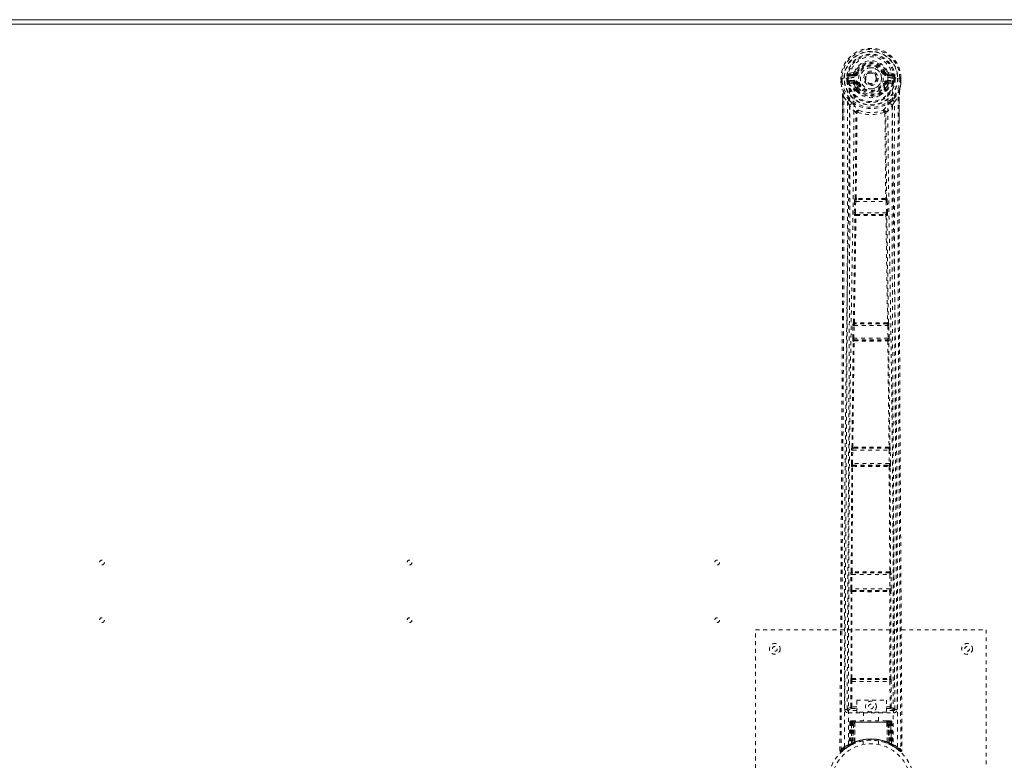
# Model space of a CAD drawing. Header units: inches. Extents: x 16.8 to 112.3, y 43.7 to 73.5.
# Tile 4 of 7: x 42.5 to 68.1, y 54.2 to 73.5. Entities that reach past the tile are written whole.
import ezdxf

# ---------------------------------------------------------------- set-up
doc = ezdxf.new("R2010")
doc.units = ezdxf.units.IN
doc.header["$MEASUREMENT"] = 0
doc.linetypes.add('SLD-Dashed', pattern=[0.075, 0.05, -0.025])
doc.linetypes.add('SLD-Solid', pattern=[0])

msp = doc.modelspace()

# ---------------------------------------------------------------- linework, layer by layer
at = {"color": 7, "linetype": 'SLD-Solid', "lineweight": 15}
for p, q in [((16.845, 73.465), (112.345, 73.465)), ((112.227, 73.347), (16.963, 73.347)), ((16.963, 73.347), (112.227, 73.347))]:
    msp.add_line(p, q, dxfattribs=at)
at = {"color": 7, "linetype": 'SLD-Dashed', "lineweight": 0}
for p, q in [((64.138, 72.089), (64.019, 72.066)), ((64.049, 72.03), (64.166, 72.05)), ((64.049, 72.03), (64.049, 72)), ((64.166, 72.03), (64.049, 72.03)), ((64.166, 72), (64.049, 72)), ((64.166, 72.05), (64.166, 72.03)), ((64.166, 72), (64.166, 72.03)), ((64.226, 72.094), (64.248, 72.084)), ((64.941, 72.084), (64.964, 72.094)), ((65.018, 72.117), (64.964, 72.094)), ((64.964, 72.094), (64.967, 72.087)), ((65.023, 72.05), (65.14, 72.03)), ((65.023, 72.05), (65.023, 72.03)), ((65.14, 72.03), (65.023, 72.03)), ((65.023, 72), (65.023, 72.03)), ((65.14, 72), (65.023, 72)), ((65.17, 72.066), (65.051, 72.089)), ((65.14, 72), (65.14, 72.03)), ((63.815, 71.943), (63.816, 71.865)), ((63.819, 71.943), (63.815, 71.943)), ((63.816, 71.944), (63.817, 71.864)), ((63.845, 71.943), (63.816, 71.943)), ((63.816, 71.865), (63.816, 71.865)), ((63.817, 71.818), (63.817, 71.814)), ((63.872, 71.943), (63.819, 71.943)), ((63.845, 71.943), (63.845, 71.866)), ((63.895, 71.943), (63.872, 71.943)), ((64.041, 71.943), (63.895, 71.943)), ((63.967, 71.871), (63.966, 71.943)), ((63.996, 71.871), (63.967, 71.869)), ((63.967, 71.869), (63.967, 71.871)), ((64.001, 71.943), (63.996, 71.943)), ((63.996, 71.943), (63.996, 71.872)), ((63.997, 71.871), (64.002, 71.851)), ((64.002, 71.867), (64.001, 71.943)), ((64.002, 71.851), (64.002, 71.867)), ((64.008, 71.829), (64.011, 71.825)), ((64.011, 71.825), (64.021, 71.815)), ((64.137, 71.794), (64.021, 71.815)), ((64.037, 71.878), (64.037, 71.848)), ((64.037, 71.878), (64.166, 71.878)), ((64.166, 71.823), (64.037, 71.848)), ((64.037, 71.848), (64.166, 71.848)), ((64.041, 71.943), (64.041, 71.943)), ((64.166, 71.878), (64.166, 71.848)), ((64.166, 71.823), (64.166, 71.848)), ((64.221, 71.782), (64.209, 71.801)), ((64.248, 71.793), (64.221, 71.782)), ((64.221, 71.782), (64.262, 71.695)), ((64.928, 71.695), (64.968, 71.782)), ((64.968, 71.782), (64.941, 71.793)), ((64.981, 71.678), (65.025, 71.771)), ((65.023, 71.878), (65.023, 71.848)), ((65.023, 71.878), (65.153, 71.878)), ((65.153, 71.848), (65.023, 71.823)), ((65.023, 71.823), (65.023, 71.848)), ((65.023, 71.848), (65.153, 71.848)), ((65.053, 71.794), (65.169, 71.815)), ((65.149, 71.943), (65.149, 71.943)), ((65.149, 71.943), (65.317, 71.943)), ((65.153, 71.848), (65.153, 71.878)), ((65.179, 71.825), (65.169, 71.815)), ((65.169, 71.815), (65.169, 71.815)), ((65.169, 71.815), (65.169, 71.815)), ((65.179, 71.825), (65.181, 71.829)), ((65.179, 71.825), (65.179, 71.825)), ((65.193, 71.871), (65.187, 71.851)), ((65.187, 71.851), (65.188, 71.867)), ((65.188, 71.943), (65.194, 71.943)), ((65.188, 71.867), (65.188, 71.943)), ((65.188, 71.943), (65.188, 71.943)), ((65.193, 71.872), (65.194, 71.943)), ((65.223, 71.869), (65.193, 71.871)), ((65.223, 71.943), (65.223, 71.87)), ((65.223, 71.87), (65.223, 71.869)), ((65.317, 71.943), (65.37, 71.943)), ((65.344, 71.866), (65.345, 71.943)), ((65.345, 71.943), (65.373, 71.943)), ((65.374, 71.943), (65.37, 71.943)), ((65.373, 71.866), (65.37, 71.815)), ((65.372, 71.864), (65.373, 71.944)), ((65.373, 71.818), (65.373, 71.814)), ((65.374, 71.943), (65.374, 71.865)), ((65.374, 71.865), (65.374, 71.865)), ((63.847, 71.641), (63.844, 71.659)), ((64.208, 71.64), (64.208, 71.678)), ((64.225, 71.597), (64.213, 71.616)), ((64.232, 71.681), (64.232, 71.643)), ((64.958, 71.643), (64.958, 71.681)), ((64.977, 71.616), (64.965, 71.597)), ((64.981, 71.64), (64.981, 71.678)), ((63.859, 70.838), (63.859, 71.445)), ((63.888, 71.445), (63.985, 71.33)), ((65.205, 71.33), (65.301, 71.445)), ((65.331, 71.445), (65.331, 70.871)), ((64.187, 68.814), (64.207, 71.034)), ((64.203, 71.051), (64.203, 71.051)), ((64.211, 68.816), (64.231, 71.037)), ((64.23, 71.037), (64.23, 71.037)), ((64.959, 71.037), (64.979, 68.816)), ((64.959, 71.037), (64.959, 71.037)), ((65.002, 68.814), (64.982, 71.034)), ((64.986, 71.051), (64.986, 71.051)), ((64.162, 68.443), (64.17, 68.738)), ((64.17, 68.738), (64.171, 68.766)), ((64.183, 68.813), (64.187, 68.814)), ((64.192, 68.442), (64.199, 68.737)), ((64.199, 68.737), (64.99, 68.737)), ((64.213, 68.782), (64.217, 68.783)), ((64.977, 68.782), (64.213, 68.782)), ((64.973, 68.811), (64.973, 68.811)), ((64.973, 68.783), (64.977, 68.782)), ((64.99, 68.737), (64.998, 68.442)), ((65.006, 68.813), (65.002, 68.814)), ((65.02, 68.738), (65.018, 68.766)), ((65.028, 68.443), (65.02, 68.738)), ((64.998, 68.442), (64.192, 68.442)), ((64.211, 68.394), (64.2, 68.397)), ((64.2, 68.397), (64.989, 68.397)), ((64.989, 68.397), (64.979, 68.394)), ((64.181, 68.365), (64.17, 68.368)), ((64.98, 68.371), (64.98, 68.371)), ((65.008, 68.365), (65.019, 68.368)), ((64.138, 65.579), (64.14, 65.58)), ((65.052, 65.579), (65.049, 65.58)), ((64.121, 65.177), (64.128, 65.504)), ((64.151, 65.176), (64.158, 65.503)), ((64.158, 65.503), (65.032, 65.503)), ((64.168, 65.548), (64.17, 65.549)), ((65.022, 65.548), (64.168, 65.548)), ((65.019, 65.549), (65.022, 65.548)), ((65.032, 65.503), (65.039, 65.176)), ((65.069, 65.177), (65.061, 65.504)), ((64.101, 62.342), (64.133, 65.099)), ((64.123, 62.344), (64.156, 65.1)), ((64.133, 65.099), (64.127, 65.102)), ((65.039, 65.176), (64.151, 65.176)), ((64.163, 65.128), (64.157, 65.131)), ((64.157, 65.131), (65.033, 65.131)), ((65.033, 65.131), (65.026, 65.128)), ((65.034, 65.1), (65.066, 62.344)), ((65.056, 65.099), (65.063, 65.102)), ((65.088, 62.342), (65.056, 65.099)), ((64.086, 61.914), (64.092, 62.266)), ((64.1, 62.341), (64.101, 62.342)), ((64.116, 61.913), (64.121, 62.266)), ((64.121, 62.266), (65.068, 62.266)), ((64.13, 62.311), (64.131, 62.312)), ((65.06, 62.311), (64.13, 62.311)), ((64.136, 62.312), (64.136, 62.312)), ((65.054, 62.312), (65.054, 62.312)), ((65.058, 62.312), (65.06, 62.311)), ((65.068, 62.266), (65.073, 61.913)), ((65.09, 62.341), (65.088, 62.342)), ((65.103, 61.914), (65.098, 62.266)), ((64.082, 59.101), (64.097, 61.837)), ((64.097, 61.837), (64.092, 61.839)), ((64.104, 59.102), (64.119, 61.838)), ((65.073, 61.913), (64.116, 61.913)), ((64.127, 61.866), (64.122, 61.868)), ((64.122, 61.868), (65.067, 61.868)), ((64.131, 61.866), (64.131, 61.866)), ((65.059, 61.866), (65.059, 61.866)), ((65.067, 61.868), (65.063, 61.866)), ((65.07, 61.838), (65.086, 59.102)), ((65.092, 61.837), (65.097, 61.839)), ((65.107, 59.101), (65.092, 61.837)), ((64.07, 58.655), (64.073, 59.025)), ((64.081, 59.1), (64.082, 59.101)), ((64.1, 58.654), (64.102, 59.025)), ((64.102, 59.025), (65.087, 59.025)), ((64.11, 59.07), (64.112, 59.071)), ((65.079, 59.07), (64.11, 59.07)), ((64.116, 59.071), (64.116, 59.071)), ((65.073, 59.071), (65.073, 59.071)), ((65.078, 59.071), (65.079, 59.07)), ((65.087, 59.025), (65.09, 58.654)), ((65.109, 59.1), (65.107, 59.101)), ((65.12, 58.655), (65.117, 59.025)), ((65.09, 58.654), (64.1, 58.654)), ((64.081, 58.578), (64.077, 58.58)), ((64.079, 56.321), (64.081, 58.578)), ((64.1, 56.322), (64.102, 58.579)), ((64.11, 58.608), (64.107, 58.609)), ((64.107, 58.609), (65.083, 58.609)), ((64.115, 58.607), (64.114, 58.607)), ((65.075, 58.607), (65.075, 58.607)), ((65.083, 58.609), (65.079, 58.608)), ((65.087, 58.579), (65.089, 56.322)), ((65.109, 58.578), (65.113, 58.58)), ((65.111, 56.321), (65.109, 58.578)), ((61.595, 57.59), (67.595, 57.59)), ((61.595, 49.59), (61.595, 57.59)), ((67.595, 57.59), (67.595, 49.59)), ((64.068, 55.586), (64.07, 56.246)), ((64.078, 56.321), (64.079, 56.321)), ((64.098, 55.586), (64.1, 56.246)), ((64.1, 56.246), (65.09, 56.246)), ((64.108, 56.291), (64.108, 56.291)), ((64.108, 56.291), (65.082, 56.291)), ((65.081, 56.291), (65.082, 56.291)), ((65.09, 56.246), (65.091, 55.586)), ((65.111, 56.321), (65.111, 56.321)), ((65.121, 55.586), (65.12, 56.246)), ((64.227, 55.586), (64.098, 55.586)), ((64.227, 55.761), (64.996, 55.761)), ((64.227, 55.447), (64.227, 55.761)), ((64.996, 55.761), (64.996, 55.447)), ((64.996, 55.586), (65.091, 55.586)), ((63.914, 55.514), (63.974, 55.514)), ((63.974, 55.518), (63.975, 55.516)), ((63.974, 55.514), (63.976, 55.503)), ((63.975, 55.513), (63.976, 55.503)), ((64.004, 55.484), (64.004, 55.424)), ((64.227, 55.484), (64.004, 55.484)), ((64.004, 55.424), (65.185, 55.424)), ((64.096, 55.541), (64.227, 55.541)), ((64.996, 55.447), (64.227, 55.447)), ((64.4, 55.447), (64.4, 55.215)), ((64.79, 55.215), (64.79, 55.447)), ((64.996, 55.541), (65.093, 55.541)), ((65.185, 55.484), (64.996, 55.484)), ((65.185, 55.424), (65.185, 55.484)), ((65.213, 55.503), (65.215, 55.514)), ((65.213, 55.503), (65.214, 55.513)), ((65.215, 55.516), (65.215, 55.518)), ((65.215, 55.514), (65.275, 55.514)), ((64.048, 55.186), (64.027, 54.58)), ((64.061, 55.186), (64.04, 54.588)), ((64.061, 55.186), (64.048, 55.186)), ((64.048, 55.186), (64.087, 55.186)), ((64.08, 55.186), (64.059, 54.599)), ((64.08, 55.189), (64.06, 54.595)), ((64.147, 55.186), (64.08, 55.186)), ((64.086, 54.628), (64.087, 55.186)), ((64.087, 55.186), (65.102, 55.186)), ((64.101, 55.215), (64.091, 55.215)), ((64.1, 55.186), (64.1, 54.635)), ((65.089, 55.186), (64.101, 55.186)), ((64.164, 55.215), (64.11, 55.215)), ((64.119, 55.186), (64.119, 54.643)), ((64.119, 55.186), (65.071, 55.186)), ((64.127, 54.634), (64.147, 55.186)), ((64.148, 55.186), (64.129, 54.635)), ((64.147, 55.186), (64.148, 55.186)), ((64.17, 54.662), (64.175, 55.186)), ((64.178, 55.186), (64.174, 54.664)), ((64.178, 55.186), (64.175, 55.186)), ((64.185, 55.215), (64.178, 55.215)), ((65.011, 55.186), (64.178, 55.186)), ((65.004, 55.215), (64.185, 55.215)), ((65.012, 55.215), (65.005, 55.215)), ((65.016, 54.664), (65.011, 55.186)), ((65.014, 55.186), (65.011, 55.186)), ((65.014, 55.186), (65.02, 54.662)), ((65.08, 55.215), (65.025, 55.215)), ((65.061, 54.635), (65.041, 55.186)), ((65.041, 55.186), (65.043, 55.186)), ((65.043, 55.186), (65.062, 54.634)), ((65.11, 55.186), (65.043, 55.186)), ((65.071, 54.643), (65.071, 55.186)), ((65.098, 55.215), (65.089, 55.215)), ((65.089, 55.186), (65.089, 54.635)), ((65.089, 55.186), (65.128, 55.186)), ((65.103, 55.186), (65.103, 54.628)), ((65.13, 54.595), (65.109, 55.189)), ((65.11, 55.186), (65.13, 54.599)), ((65.128, 55.186), (65.149, 54.588)), ((65.142, 55.186), (65.128, 55.186)), ((65.142, 55.186), (65.163, 54.58)), ((64.051, 54.577), (63.948, 54.513)), ((64.012, 54.555), (64.026, 54.563)), ((64.027, 54.58), (64.04, 54.588)), ((64.044, 54.574), (64.111, 54.608)), ((64.059, 54.599), (64.127, 54.634)), ((64.099, 54.602), (64.086, 54.628)), ((64.111, 54.608), (64.112, 54.609)), ((64.114, 54.61), (64.112, 54.609)), ((64.13, 54.617), (64.119, 54.643)), ((64.129, 54.635), (64.127, 54.634)), ((64.159, 54.628), (64.129, 54.614)), ((64.17, 54.662), (64.174, 54.664)), ((64.395, 54.697), (64.395, 54.601)), ((64.795, 54.601), (64.795, 54.697)), ((65.012, 54.637), (65.018, 54.635)), ((65.016, 54.664), (65.02, 54.662)), ((65.071, 54.643), (65.059, 54.617)), ((65.062, 54.634), (65.061, 54.635)), ((65.062, 54.634), (65.13, 54.599)), ((65.076, 54.609), (65.077, 54.609)), ((65.078, 54.609), (65.079, 54.608)), ((65.079, 54.608), (65.145, 54.574)), ((65.088, 54.603), (65.09, 54.602)), ((65.149, 54.588), (65.163, 54.58)), ((65.158, 54.568), (65.171, 54.56)), ((65.164, 54.563), (65.177, 54.555)), ((63.788, 54.448), (63.818, 54.448)), ((63.942, 54.508), (63.838, 54.425)), ((63.926, 54.498), (63.945, 54.513))]:
    msp.add_line(p, q, dxfattribs=at)
at = {"color": 7, "linetype": 'SLD-Dashed', "lineweight": 0, "flags": 128}
for points in [[(65.032, 71.961), (65.025, 72.04), (65.001, 72.117), (64.96, 72.188), (64.904, 72.249), (64.837, 72.298), (64.761, 72.335), (64.679, 72.357), (64.595, 72.365), (64.51, 72.357), (64.428, 72.335), (64.352, 72.298), (64.285, 72.249), (64.23, 72.188), (64.189, 72.117), (64.164, 72.04), (64.158, 71.961)], [(64.049, 72), (64.026, 72.004), (64.007, 72.017)], [(64.276, 72.073), (64.27, 72.075), (64.265, 72.077), (64.261, 72.079), (64.256, 72.081), (64.253, 72.082), (64.25, 72.083), (64.249, 72.084), (64.248, 72.084)], [(64.914, 72.073), (64.919, 72.075), (64.924, 72.077), (64.929, 72.079), (64.933, 72.081), (64.936, 72.082), (64.939, 72.083), (64.941, 72.084), (64.941, 72.084)], [(65.183, 72.017), (65.163, 72.004), (65.14, 72)], [(63.815, 71.943), (63.815, 71.943), (63.816, 71.943), (63.816, 71.943)], [(63.845, 71.866), (63.839, 71.865), (63.833, 71.865), (63.827, 71.865), (63.823, 71.865), (63.819, 71.865), (63.816, 71.865), (63.815, 71.865), (63.816, 71.865)], [(63.845, 71.865), (63.844, 71.861), (63.836, 71.85), (63.834, 71.845), (63.833, 71.84), (63.832, 71.836), (63.831, 71.834), (63.83, 71.833), (63.826, 71.831), (63.823, 71.83), (63.822, 71.829), (63.821, 71.828), (63.82, 71.824), (63.819, 71.815), (63.819, 71.814), (63.818, 71.813), (63.818, 71.813), (63.817, 71.814)], [(63.817, 71.818), (63.829, 71.73), (63.844, 71.659)], [(63.817, 71.814), (63.83, 71.722), (63.846, 71.648)], [(63.907, 54.542), (63.904, 56.985), (63.908, 59.426), (63.922, 61.867), (63.948, 64.305), (63.976, 66.218), (64.006, 68.13), (64.031, 70.038), (64.041, 71.943)], [(63.997, 71.871), (63.996, 71.871), (63.996, 71.871)], [(64.002, 71.867), (64.018, 71.875), (64.037, 71.878)], [(64.015, 54.597), (64.013, 57.035), (64.018, 59.471), (64.033, 61.906), (64.061, 64.339), (64.091, 66.248), (64.122, 68.155), (64.149, 70.059), (64.158, 71.961)], [(64.164, 71.771), (64.151, 71.788), (64.137, 71.794)], [(64.208, 71.678), (64.185, 71.72), (64.164, 71.771)], [(64.276, 71.805), (64.27, 71.803), (64.265, 71.8), (64.261, 71.798), (64.256, 71.797), (64.253, 71.795), (64.25, 71.794), (64.249, 71.793), (64.248, 71.793)], [(64.914, 71.805), (64.919, 71.803), (64.924, 71.8), (64.929, 71.798), (64.933, 71.797), (64.936, 71.795), (64.939, 71.794), (64.941, 71.793), (64.941, 71.793)], [(65.025, 71.771), (65.039, 71.788), (65.053, 71.794)], [(65.032, 71.961), (65.041, 70.025), (65.068, 68.086), (65.101, 66.144), (65.13, 64.2), (65.153, 62.254), (65.171, 59.703), (65.176, 57.151), (65.174, 54.597)], [(65.283, 54.542), (65.285, 56.985), (65.281, 59.426), (65.267, 61.867), (65.241, 64.305), (65.214, 66.219), (65.184, 68.13), (65.159, 70.038), (65.149, 71.943)], [(65.153, 71.878), (65.171, 71.875), (65.188, 71.867)], [(65.193, 71.871), (65.193, 71.871), (65.193, 71.871)], [(65.343, 71.648), (65.359, 71.722), (65.373, 71.814)], [(65.344, 71.866), (65.35, 71.865), (65.356, 71.865), (65.362, 71.865), (65.367, 71.865), (65.37, 71.865), (65.373, 71.865), (65.374, 71.865), (65.374, 71.865)], [(65.373, 71.814), (65.372, 71.813), (65.371, 71.813), (65.37, 71.813), (65.37, 71.815), (65.369, 71.823), (65.368, 71.827), (65.367, 71.829), (65.366, 71.829), (65.363, 71.83), (65.361, 71.831), (65.359, 71.832), (65.358, 71.834), (65.357, 71.841), (65.356, 71.846), (65.354, 71.85), (65.348, 71.857), (65.345, 71.861), (65.344, 71.865)], [(65.373, 71.818), (65.36, 71.73), (65.345, 71.659)], [(65.373, 71.943), (65.374, 71.943), (65.375, 71.943), (65.374, 71.943)], [(63.844, 71.659), (63.845, 71.654), (63.846, 71.648)], [(64.027, 71.37), (63.926, 71.493), (63.846, 71.648)], [(64.213, 71.616), (64.212, 71.617), (64.208, 71.64)], [(64.225, 71.597), (64.303, 71.53), (64.356, 71.501)], [(64.834, 71.501), (64.887, 71.531), (64.965, 71.597)], [(64.981, 71.64), (64.977, 71.617), (64.977, 71.616)], [(65.343, 71.648), (65.263, 71.493), (65.163, 71.37)], [(65.339, 71.615), (65.335, 71.561), (65.331, 71.445)], [(65.345, 71.659), (65.342, 71.639), (65.339, 71.615)], [(65.343, 71.648), (65.345, 71.654), (65.345, 71.659)], [(63.818, 54.448), (63.823, 55.383), (63.829, 56.355), (63.835, 57.363), (63.84, 58.132), (63.841, 58.234), (63.841, 58.337), (63.842, 58.44), (63.843, 58.543), (63.843, 58.646), (63.844, 58.771), (63.846, 59.137), (63.849, 59.473), (63.85, 59.776), (63.852, 60.047), (63.855, 60.555), (63.858, 60.999), (63.862, 61.657), (63.865, 62.256), (63.869, 62.798), (63.872, 63.406), (63.875, 64.026), (63.881, 65.224), (63.887, 66.5), (63.89, 67.732), (63.892, 68.973), (63.892, 70.223), (63.888, 71.445)], [(63.859, 71.445), (63.858, 71.445), (63.86, 71.445), (63.862, 71.445), (63.865, 71.445), (63.87, 71.445), (63.875, 71.445), (63.881, 71.445), (63.888, 71.445)], [(63.86, 71.445), (63.861, 71.167), (63.862, 70.928), (63.862, 70.837)], [(63.985, 71.33), (63.986, 70.572), (63.986, 69.777), (63.986, 68.947), (63.984, 68.08), (63.981, 67.229), (63.978, 66.512), (63.975, 65.827), (63.972, 65.091), (63.968, 64.305), (63.966, 64.063), (63.965, 63.818), (63.964, 63.568), (63.962, 63.35), (63.961, 63.173), (63.96, 62.988), (63.959, 62.794), (63.958, 62.591), (63.955, 62.182), (63.953, 61.742), (63.95, 61.27), (63.949, 61.177), (63.949, 61.154), (63.949, 61.137), (63.949, 61.114), (63.949, 61.085), (63.948, 61.049), (63.948, 61.007), (63.947, 60.861), (63.946, 60.668), (63.945, 60.467), (63.943, 60.232), (63.941, 59.964), (63.941, 59.85), (63.94, 59.73), (63.939, 59.605), (63.938, 59.475), (63.938, 59.392), (63.937, 59.312), (63.932, 58.477), (63.927, 57.673), (63.923, 56.911), (63.918, 56.191), (63.914, 55.514)], [(64.044, 71.218), (64.041, 67.293), (64.022, 63.367), (63.998, 59.441), (63.974, 55.514)], [(64.203, 71.051), (64.118, 71.13), (64.044, 71.218)], [(64.122, 71.282), (64.132, 71.273), (64.137, 71.267)], [(64.986, 71.051), (65.071, 71.13), (65.145, 71.218)], [(65.067, 71.282), (65.058, 71.273), (65.052, 71.267)], [(65.215, 55.514), (65.191, 59.441), (65.167, 63.367), (65.148, 67.293), (65.145, 71.218)], [(65.275, 55.514), (65.272, 56.126), (65.268, 56.772), (65.264, 57.455), (65.259, 58.172), (65.255, 58.914), (65.254, 59.014), (65.253, 59.114), (65.253, 59.215), (65.252, 59.316), (65.251, 59.418), (65.251, 59.547), (65.248, 59.932), (65.246, 60.275), (65.244, 60.575), (65.242, 60.833), (65.242, 60.976), (65.241, 61.101), (65.24, 61.209), (65.24, 61.299), (65.239, 61.373), (65.239, 61.43), (65.238, 61.56), (65.237, 61.735), (65.234, 62.257), (65.231, 62.739), (65.229, 62.969), (65.228, 63.188), (65.227, 63.397), (65.225, 63.657), (65.224, 63.919), (65.222, 64.175), (65.221, 64.424), (65.215, 65.543), (65.21, 66.733), (65.206, 67.873), (65.204, 69.028), (65.203, 70.192), (65.205, 71.33)], [(65.301, 71.445), (65.298, 70.109), (65.297, 68.755), (65.3, 67.377), (65.304, 66.051), (65.311, 64.685), (65.318, 63.319), (65.325, 62.018), (65.332, 60.865), (65.337, 60.059), (65.345, 58.734), (65.353, 57.591), (65.359, 56.502), (65.366, 55.454), (65.372, 54.447)], [(65.331, 71.445), (65.331, 71.445), (65.33, 71.445), (65.327, 71.445), (65.324, 71.445), (65.32, 71.445), (65.314, 71.445), (65.308, 71.445), (65.301, 71.445)], [(65.327, 70.871), (65.328, 71.114), (65.329, 71.445)], [(64.251, 71.057), (64.246, 71.067), (64.24, 71.074), (64.232, 71.079), (64.224, 71.08), (64.216, 71.077), (64.21, 71.071), (64.205, 71.062), (64.203, 71.051)], [(64.986, 71.051), (64.984, 71.062), (64.98, 71.071), (64.973, 71.077), (64.966, 71.08), (64.957, 71.079), (64.95, 71.074), (64.943, 71.067), (64.939, 71.057)], [(63.788, 54.448), (63.814, 58.698), (63.839, 62.947), (63.859, 67.197), (63.859, 70.838)], [(65.331, 70.871), (65.33, 67.197), (65.35, 62.947), (65.376, 58.698), (65.402, 54.448)], [(64.17, 68.738), (64.173, 68.738), (64.18, 68.737), (64.189, 68.737), (64.199, 68.737)], [(64.211, 68.816), (64.204, 68.813), (64.2, 68.808), (64.198, 68.802), (64.197, 68.797), (64.2, 68.791), (64.204, 68.787), (64.21, 68.784), (64.217, 68.783)], [(64.211, 68.816), (64.213, 68.813), (64.215, 68.812), (64.216, 68.811), (64.217, 68.811)], [(64.973, 68.783), (64.979, 68.784), (64.985, 68.787), (64.99, 68.791), (64.992, 68.797), (64.992, 68.802), (64.989, 68.808), (64.985, 68.813), (64.979, 68.816)], [(64.973, 68.811), (64.974, 68.811), (64.975, 68.812), (64.976, 68.813), (64.979, 68.816)], [(64.99, 68.737), (65, 68.737), (65.009, 68.737), (65.016, 68.738), (65.02, 68.738)], [(64.162, 68.443), (64.163, 68.443), (64.165, 68.443), (64.168, 68.443), (64.172, 68.443), (64.176, 68.443), (64.181, 68.443), (64.186, 68.443), (64.192, 68.442)], [(64.211, 68.394), (64.205, 68.393), (64.199, 68.391), (64.196, 68.387), (64.193, 68.383), (64.193, 68.378), (64.195, 68.374), (64.199, 68.37), (64.204, 68.367)], [(64.985, 68.367), (64.99, 68.37), (64.994, 68.374), (64.996, 68.378), (64.996, 68.383), (64.994, 68.387), (64.99, 68.391), (64.985, 68.393), (64.979, 68.394)], [(64.998, 68.442), (65.003, 68.443), (65.008, 68.443), (65.013, 68.443), (65.017, 68.443), (65.021, 68.443), (65.024, 68.443), (65.026, 68.443), (65.028, 68.443)], [(64.14, 65.58), (64.161, 66.973), (64.181, 68.365)], [(64.163, 65.582), (64.184, 66.975), (64.205, 68.367)], [(64.21, 68.371), (64.209, 68.371), (64.208, 68.371), (64.206, 68.37), (64.204, 68.367)], [(64.985, 68.367), (65.006, 66.975), (65.027, 65.582)], [(65.049, 65.58), (65.029, 66.973), (65.008, 68.365)], [(64.163, 65.582), (64.157, 65.578), (64.152, 65.573), (64.15, 65.568), (64.15, 65.562), (64.152, 65.557), (64.157, 65.553), (64.163, 65.55), (64.17, 65.549)], [(65.019, 65.549), (65.026, 65.55), (65.033, 65.553), (65.037, 65.557), (65.039, 65.562), (65.039, 65.568), (65.037, 65.573), (65.033, 65.578), (65.027, 65.582)], [(65.021, 65.577), (65.022, 65.577), (65.023, 65.577), (65.024, 65.578), (65.027, 65.582)], [(64.128, 65.504), (64.131, 65.504), (64.138, 65.504), (64.148, 65.504), (64.158, 65.503)], [(64.129, 65.523), (64.129, 65.518), (64.13, 65.504)], [(65.032, 65.503), (65.042, 65.504), (65.052, 65.504), (65.058, 65.504), (65.061, 65.504)], [(65.059, 65.504), (65.06, 65.518), (65.06, 65.523)], [(64.121, 65.177), (64.122, 65.177), (64.124, 65.177), (64.127, 65.177), (64.131, 65.176), (64.135, 65.176), (64.14, 65.176), (64.145, 65.176), (64.151, 65.176)], [(64.163, 65.128), (64.157, 65.127), (64.151, 65.125), (64.147, 65.121), (64.145, 65.117), (64.145, 65.112), (64.147, 65.108), (64.15, 65.104), (64.156, 65.1)], [(64.161, 65.105), (64.16, 65.105), (64.159, 65.104), (64.158, 65.103), (64.156, 65.1)], [(65.033, 65.1), (65.039, 65.104), (65.043, 65.108), (65.045, 65.112), (65.044, 65.117), (65.042, 65.121), (65.038, 65.125), (65.033, 65.127), (65.026, 65.128)], [(65.039, 65.176), (65.044, 65.176), (65.05, 65.176), (65.054, 65.176), (65.059, 65.176), (65.063, 65.177), (65.066, 65.177), (65.068, 65.177), (65.069, 65.177)], [(64.092, 62.286), (64.092, 62.28), (64.094, 62.266)], [(64.092, 62.266), (64.094, 62.266), (64.101, 62.266), (64.111, 62.266), (64.121, 62.266)], [(64.123, 62.344), (64.117, 62.34), (64.113, 62.335), (64.111, 62.33), (64.111, 62.324), (64.114, 62.319), (64.118, 62.315), (64.124, 62.313), (64.131, 62.312)], [(64.123, 62.344), (64.126, 62.34), (64.127, 62.339), (64.128, 62.339), (64.129, 62.339)], [(65.058, 62.312), (65.065, 62.313), (65.071, 62.315), (65.076, 62.319), (65.078, 62.324), (65.078, 62.33), (65.076, 62.335), (65.072, 62.34), (65.066, 62.344)], [(65.06, 62.339), (65.061, 62.339), (65.062, 62.339), (65.064, 62.34), (65.066, 62.344)], [(65.068, 62.266), (65.078, 62.266), (65.088, 62.266), (65.095, 62.266), (65.098, 62.266)], [(65.096, 62.266), (65.097, 62.28), (65.097, 62.286)], [(64.086, 61.914), (64.088, 61.914), (64.09, 61.914), (64.092, 61.914), (64.096, 61.914), (64.101, 61.914), (64.106, 61.914), (64.111, 61.913), (64.116, 61.913)], [(64.127, 61.866), (64.12, 61.865), (64.115, 61.863), (64.111, 61.859), (64.108, 61.855), (64.108, 61.85), (64.11, 61.845), (64.114, 61.841), (64.119, 61.838)], [(64.124, 61.842), (64.123, 61.842), (64.123, 61.842), (64.121, 61.841), (64.119, 61.838)], [(65.07, 61.838), (65.076, 61.841), (65.08, 61.845), (65.081, 61.85), (65.081, 61.855), (65.079, 61.859), (65.075, 61.863), (65.069, 61.865), (65.063, 61.866)], [(65.07, 61.838), (65.068, 61.841), (65.067, 61.842), (65.066, 61.842), (65.065, 61.842)], [(65.073, 61.913), (65.079, 61.913), (65.084, 61.914), (65.089, 61.914), (65.093, 61.914), (65.097, 61.914), (65.1, 61.914), (65.102, 61.914), (65.103, 61.914)], [(65.212, 56.085), (65.209, 56.528), (65.206, 57.098), (65.203, 57.63), (65.2, 58.122), (65.197, 58.568), (65.194, 58.976), (65.192, 59.346), (65.19, 59.678), (65.187, 60.133), (65.185, 60.43)], [(64.073, 59.041), (64.073, 59.037), (64.075, 59.025)], [(64.073, 59.025), (64.075, 59.025), (64.082, 59.025), (64.092, 59.025), (64.102, 59.025)], [(64.104, 59.102), (64.098, 59.098), (64.094, 59.094), (64.092, 59.088), (64.092, 59.083), (64.095, 59.078), (64.099, 59.074), (64.105, 59.072), (64.112, 59.071)], [(64.104, 59.102), (64.106, 59.099), (64.108, 59.097), (64.109, 59.097), (64.11, 59.097)], [(65.078, 59.071), (65.084, 59.072), (65.09, 59.074), (65.095, 59.078), (65.097, 59.083), (65.097, 59.088), (65.095, 59.094), (65.092, 59.098), (65.086, 59.102)], [(65.08, 59.097), (65.081, 59.097), (65.082, 59.097), (65.083, 59.099), (65.086, 59.102)], [(65.087, 59.025), (65.097, 59.025), (65.107, 59.025), (65.114, 59.025), (65.117, 59.025)], [(65.115, 59.025), (65.116, 59.037), (65.116, 59.041)], [(64.07, 58.655), (64.071, 58.655), (64.073, 58.655), (64.076, 58.655), (64.08, 58.655), (64.084, 58.654), (64.089, 58.654), (64.094, 58.654), (64.1, 58.654)], [(65.09, 58.654), (65.095, 58.654), (65.101, 58.654), (65.105, 58.654), (65.11, 58.655), (65.114, 58.655), (65.117, 58.655), (65.119, 58.655), (65.12, 58.655)], [(64.11, 58.608), (64.104, 58.607), (64.098, 58.604), (64.094, 58.601), (64.092, 58.596), (64.092, 58.591), (64.093, 58.586), (64.097, 58.582), (64.102, 58.579)], [(64.108, 58.583), (64.107, 58.583), (64.106, 58.583), (64.105, 58.582), (64.102, 58.579)], [(65.087, 58.579), (65.092, 58.582), (65.096, 58.586), (65.098, 58.591), (65.098, 58.596), (65.095, 58.601), (65.091, 58.604), (65.085, 58.607), (65.079, 58.608)], [(65.087, 58.579), (65.085, 58.582), (65.083, 58.583), (65.083, 58.583), (65.082, 58.583)], [(64.07, 56.246), (64.071, 56.246), (64.073, 56.246), (64.076, 56.246), (64.08, 56.246), (64.084, 56.246), (64.089, 56.246), (64.094, 56.246), (64.1, 56.246)], [(64.1, 56.322), (64.095, 56.318), (64.091, 56.314), (64.089, 56.309), (64.089, 56.303), (64.091, 56.299), (64.096, 56.295), (64.102, 56.292), (64.108, 56.291)], [(64.1, 56.322), (64.103, 56.319), (64.104, 56.317), (64.105, 56.317), (64.106, 56.317)], [(64.106, 56.317), (64.348, 56.317), (64.595, 56.317), (64.841, 56.317), (65.083, 56.317)], [(64.113, 56.291), (64.23, 56.291), (64.349, 56.291), (64.468, 56.291), (64.588, 56.291), (64.698, 56.291), (64.808, 56.291), (64.914, 56.291), (64.996, 56.291), (65.077, 56.291)], [(65.081, 56.291), (65.088, 56.292), (65.094, 56.295), (65.098, 56.299), (65.1, 56.303), (65.101, 56.309), (65.099, 56.314), (65.094, 56.318), (65.089, 56.322)], [(65.09, 56.246), (65.1, 56.246), (65.11, 56.246), (65.117, 56.246), (65.12, 56.246)], [(64.068, 55.586), (64.072, 55.586), (64.078, 55.586), (64.087, 55.586), (64.098, 55.586)], [(65.121, 55.586), (65.118, 55.586), (65.111, 55.586), (65.102, 55.586), (65.091, 55.586)], [(63.974, 55.514), (63.997, 55.543), (64.067, 55.571)], [(64.004, 55.484), (64.027, 55.513), (64.096, 55.541)], [(65.093, 55.541), (65.162, 55.513), (65.185, 55.484)], [(65.215, 55.514), (65.192, 55.543), (65.123, 55.571)], [(64.1, 55.186), (64.086, 55.186), (64.073, 55.186), (64.065, 55.186), (64.061, 55.186)], [(64.08, 55.186), (64.08, 55.186), (64.082, 55.186), (64.085, 55.186), (64.09, 55.186), (64.096, 55.186), (64.103, 55.186), (64.111, 55.186), (64.119, 55.186)], [(64.175, 55.186), (64.165, 55.186), (64.157, 55.186), (64.151, 55.186), (64.148, 55.186)], [(64.175, 55.186), (64.175, 55.191), (64.176, 55.197), (64.177, 55.202), (64.178, 55.206), (64.18, 55.21), (64.181, 55.213), (64.183, 55.214), (64.185, 55.215)], [(65.005, 55.215), (65.008, 55.213), (65.011, 55.206), (65.013, 55.196), (65.014, 55.186)], [(65.041, 55.186), (65.039, 55.186), (65.033, 55.186), (65.024, 55.186), (65.014, 55.186)], [(65.071, 55.186), (65.078, 55.186), (65.086, 55.186), (65.093, 55.186), (65.099, 55.186), (65.104, 55.186), (65.108, 55.186), (65.109, 55.186), (65.11, 55.186)], [(65.103, 55.186), (65.118, 55.186), (65.13, 55.186), (65.135, 55.186), (65.139, 55.186), (65.142, 55.186)], [(64.083, 54.594), (64.091, 54.599), (64.098, 54.605)], [(64.172, 54.635), (64.173, 54.636), (64.174, 54.638), (64.174, 54.64), (64.174, 54.644), (64.174, 54.648), (64.173, 54.652), (64.171, 54.657), (64.17, 54.662)], [(64.792, 54.697), (64.794, 54.697), (64.776, 54.7), (64.738, 54.706), (64.683, 54.711), (64.619, 54.714), (64.595, 54.715)], [(65.018, 54.635), (65.016, 54.636), (65.016, 54.638), (65.015, 54.64), (65.015, 54.644), (65.016, 54.648), (65.017, 54.652), (65.018, 54.657), (65.02, 54.662)], [(65.177, 54.555), (65.176, 54.556), (65.175, 54.556)], [(65.353, 54.428), (65.36, 54.424), (65.368, 54.422), (65.377, 54.421), (65.385, 54.422), (65.391, 54.426), (65.397, 54.431), (65.4, 54.438), (65.401, 54.445)], [(65.402, 54.448), (65.401, 54.448), (65.399, 54.448), (65.393, 54.448), (65.383, 54.448), (65.378, 54.448), (65.372, 54.448)]]:
    msp.add_lwpolyline(points, dxfattribs=at)
at = {"color": 7, "linetype": 'SLD-Dashed', "lineweight": 0}
for centre, radius in [((64.595, 71.939), 0.7), ((64.595, 71.939), 0.69), ((64.595, 71.939), 0.623), ((64.595, 71.939), 0.32), ((64.595, 71.939), 0.275), ((64.595, 71.939), 0.187), ((64.595, 71.939), 0.157), ((64.595, 71.939), 0.142), ((64.595, 71.939), 0.14), ((64.595, 71.939), 0.138), ((44.595, 59.34), 0.0625), ((52.595, 59.34), 0.0625), ((60.595, 59.34), 0.0625), ((44.595, 57.84), 0.0625), ((52.595, 57.84), 0.0625), ((60.595, 57.84), 0.0625), ((62.095, 57.09), 0.14), ((62.095, 57.09), 0.0625), ((67.095, 57.09), 0.141), ((67.095, 57.09), 0.0625), ((64.595, 55.59), 0.141), ((64.595, 55.59), 0.0625), ((64.595, 53.59), 1.125), ((64.595, 53.59), 1.03)]:
    msp.add_circle(centre, radius, dxfattribs=at)
for centre, radius, start, end in [((64.595, 71.939), 0.78, 0, 179.6863), ((64.595, 71.939), 0.78, 0.3208, 179.6784), ((64.595, 71.939), 0.75, 0.321, 179.679), ((64.595, 71.939), 0.629, 0.4095, 179.5861), ((64.595, 71.939), 0.599, 0.4095, 179.5861), ((64.595, 71.943), 0.554, 0.0503, 179.957), ((64.595, 71.939), 0.459, 22.774, 157.226), ((64.595, 71.939), 0.4, 22.774, 157.226), ((64.595, 71.939), 0.376, 22.774, 157.226), ((64.595, 71.939), 0.346, 22.774, 157.226), ((64.595, 71.939), 0.593, 172.3909, 179.5868), ((64.211, 71.99), 0.206, 158.343, 172.3394), ((64.048, 72.06), 0.0299, 167.8908, 271.953), ((64.167, 72.08), 0.0301, 162.382, 268.5425), ((64.129, 72.134), 0.0456, 281.4028, 337.4237), ((64.16, 72.121), 0.0714, 274.7352, 337.1511), ((64.166, 72.119), 0.089, 270, 337.226), ((64.166, 72.119), 0.119, 269.9998, 337.226), ((62.186, 67.311), 5.2, 66.8986, 67.5524), ((64.595, 71.939), 0.275, 89.9999, 270.0001), ((64.595, 71.939), 0.275, 269.9999, 90.0001), ((65.023, 72.119), 0.119, 202.774, 270.0002), ((65.023, 72.119), 0.089, 202.774, 270), ((65.029, 72.122), 0.0716, 208.9526, 265.1652), ((65.06, 72.134), 0.0457, 202.662, 258.5115), ((65.023, 72.08), 0.0301, 271.4507, 17.6246), ((65.141, 72.06), 0.0299, 268.0468, 12.1093), ((64.979, 71.99), 0.206, 7.6612, 21.6564), ((64.595, 71.939), 0.593, 0.4056, 7.6091), ((64.25, 71.853), 0.435, 178.3315, 185.6183), ((64.64, 71.86), 0.824, 179.6545, 182.9138), ((64.595, 71.939), 0.788, 189.1184, 350.8816), ((64.595, 71.939), 0.753, 185.5814, 354.4205), ((64.595, 71.939), 0.632, 186.298, 353.702), ((64.595, 71.939), 0.602, 186.4998, 353.5002), ((64.077, 71.858), 0.0747, 185.4446, 203.3666), ((64.036, 71.817), 0.0305, 89.0053, 157.7995), ((64.458, 72.029), 0.491, 204.671, 241.722), ((64.398, 72.031), 0.435, 209.8477, 244.1932), ((64.156, 71.572), 0.389, 89.6796, 107.1672), ((64.167, 71.793), 0.0299, 91.0999, 179.1166), ((64.195, 71.765), 0.031, 31.7502, 170.0622), ((64.166, 71.759), 0.119, 22.774, 90.0002), ((64.166, 71.759), 0.089, 22.774, 90), ((64.165, 71.769), 0.0542, 36.2199, 89.3852), ((64.595, 71.939), 0.376, 202.774, 337.226), ((64.595, 71.939), 0.346, 202.774, 337.226), ((65.023, 71.759), 0.119, 89.9998, 157.226), ((65.023, 71.759), 0.089, 90, 157.226), ((64.738, 72.023), 0.483, 297.9633, 335.8048), ((65.029, 71.758), 0.0647, 94.7255, 158.8794), ((64.995, 71.765), 0.031, 9.9989, 148.1919), ((64.792, 72.031), 0.434, 295.7996, 330.1525), ((65.023, 71.793), 0.03, 0.8848, 88.8987), ((65.039, 71.602), 0.358, 72.1164, 91.0936), ((65.153, 71.817), 0.0305, 22.2004, 90.9947), ((65.081, 71.867), 0.107, 339.3737, 351.8147), ((64.569, 71.86), 0.805, 357.0461, 0.3852), ((60.152, 70.78), 3.795, 10.0833, 13.2246), ((61.007, 71.359), 2.855, 1.7278, 5.6804), ((62.534, 71.468), 1.325, 359.0046, 7.5057), ((64.239, 71.675), 0.0305, 40.9386, 174.0441), ((64.229, 71.607), 0.0744, 88.158, 106.2947), ((64.229, 71.568), 0.0746, 88.1637, 106.2341), ((64.268, 71.585), 0.0441, 127.0527, 165.3873), ((64.265, 71.649), 0.0463, 93.6889, 135.7319), ((64.595, 71.949), 0.451, 216.3982, 323.6018), ((64.263, 71.643), 0.0316, 180.7125, 225.4131), ((64.595, 71.971), 0.498, 224.7107, 315.2893), ((64.595, 71.934), 0.41, 215.7172, 324.3044), ((64.595, 71.905), 0.47, 239.4274, 300.6384), ((64.951, 71.675), 0.0305, 5.9524, 139.0164), ((64.925, 71.649), 0.0466, 44.3441, 86.147), ((64.926, 71.643), 0.0316, 314.5899, 359.2852), ((64.922, 71.585), 0.0441, 14.6112, 52.951), ((64.96, 71.607), 0.0744, 73.7163, 91.8364), ((64.96, 71.568), 0.0747, 73.7697, 91.8382), ((69.038, 70.78), 3.796, 166.7759, 169.9165), ((68.425, 71.347), 3.097, 175.0393, 178.2136), ((64.678, 70.651), 0.971, 132.1786, 135.6407), ((70.184, 74.563), 6.992, 207.5474, 208.5849), ((65.563, 72.941), 2.197, 225.6335, 229.0202), ((64.105, 71.216), 0.0608, 58.0528, 177.8226), ((64.862, 71.775), 0.885, 215.0111, 229.1442), ((64.328, 71.775), 0.885, 310.8582, 324.9884), ((65.085, 71.216), 0.0608, 2.173, 121.9473), ((63.626, 72.941), 2.197, 310.9805, 314.3663), ((58.99, 74.572), 7.01, 331.4165, 332.4513), ((64.511, 70.651), 0.971, 44.3603, 47.8204), ((64.264, 71.048), 0.0608, 71.8538, 176.6895), ((64.18, 71.037), 0.0278, 354.3042, 31.8661), ((64.228, 70.962), 0.0745, 87.7859, 105.774), ((64.255, 71.032), 0.0249, 99.8124, 168.1847), ((64.595, 71.956), 0.963, 249.0618, 290.9478), ((64.336, 71.035), 0.0884, 127.135, 165.7109), ((64.595, 71.887), 0.841, 248.2525, 291.7505), ((64.925, 71.048), 0.0608, 3.3118, 108.1461), ((64.853, 71.035), 0.0884, 14.2819, 52.8722), ((64.934, 71.031), 0.026, 13.398, 78.5569), ((64.962, 70.962), 0.0746, 74.232, 92.2039), ((65.012, 71.036), 0.0299, 149.4692, 184.3724), ((64.254, 68.77), 0.0829, 149.0797, 183.0434), ((64.213, 68.812), 0.0301, 178.5738, 269.1251), ((64.206, 68.74), 0.0768, 86.8815, 104.3958), ((64.217, 68.813), 0.0301, 178.5564, 269.0932), ((64.258, 68.744), 0.0589, 140.1666, 187.0088), ((64.259, 68.805), 0.0426, 171.377, 209.9037), ((64.595, 34.865), 33.948, 89.3629, 90.6386), ((64.222, 68.75), 0.0332, 89.442, 98.2142), ((64.595, 35.007), 33.779, 89.3678, 90.6322), ((64.931, 68.805), 0.0426, 330.095, 8.6232), ((64.968, 68.754), 0.0295, 81.2278, 91.1232), ((64.972, 68.813), 0.0301, 270.9069, 1.4434), ((64.976, 68.812), 0.0301, 270.8746, 1.4265), ((64.931, 68.744), 0.0589, 352.9904, 39.8343), ((64.983, 68.74), 0.0768, 75.6043, 93.1185), ((64.935, 68.77), 0.0829, 356.956, 30.9217), ((64.31, 68.422), 0.149, 171.8524, 201.05), ((64.2, 68.367), 0.0301, 90.7704, 178.1983), ((64.211, 68.364), 0.0301, 90.8001, 178.1066), ((64.248, 68.43), 0.0582, 167.5408, 213.7663), ((64.242, 68.375), 0.0331, 146.3858, 187.032), ((64.215, 68.421), 0.0274, 261.8758, 270.2429), ((64.595, 101.793), 33.401, 269.3485, 270.6515), ((64.975, 68.419), 0.0253, 269.4129, 278.4774), ((64.947, 68.375), 0.0331, 352.9671, 33.6131), ((64.978, 68.364), 0.0301, 1.8933, 89.2), ((64.941, 68.43), 0.0582, 326.2335, 12.4595), ((64.989, 68.367), 0.0301, 1.7866, 89.2447), ((64.88, 68.422), 0.149, 338.9503, 8.1475), ((64.2, 68.288), 0.0785, 86.9165, 103.9923), ((64.595, 103.848), 35.479, 269.3768, 270.6206), ((64.979, 68.365), 0.00598, 16.9191, 83.9291), ((64.989, 68.288), 0.0785, 76.0056, 93.0856), ((64.319, 65.517), 0.192, 161.1613, 183.905), ((64.168, 65.578), 0.0301, 178.889, 269.4474), ((64.158, 65.497), 0.0847, 86.8326, 102.2643), ((64.17, 65.579), 0.0301, 178.8904, 269.425), ((64.169, 65.583), 0.00679, 194.3811, 264.5363), ((64.206, 65.571), 0.038, 170.8238, 213.5626), ((64.595, 31.685), 33.894, 89.2799, 90.7201), ((64.983, 65.571), 0.038, 326.4367, 9.1758), ((65.019, 65.579), 0.0301, 270.5751, 1.1096), ((65.021, 65.578), 0.0301, 270.5525, 1.1112), ((65.031, 65.497), 0.0847, 77.7356, 93.1674), ((64.87, 65.517), 0.192, 356.0947, 18.839), ((64.232, 65.511), 0.0743, 149.6687, 185.7184), ((64.174, 65.524), 0.0253, 88.8328, 99.4415), ((64.595, 31.855), 33.697, 89.2857, 90.7143), ((65.015, 65.522), 0.0279, 81.0541, 90.6809), ((64.958, 65.511), 0.0743, 354.2807, 30.3321), ((64.318, 65.155), 0.198, 173.7122, 195.5616), ((64.157, 65.101), 0.0301, 90.5068, 178.4915), ((64.163, 65.098), 0.0301, 90.5286, 178.454), ((64.151, 65.012), 0.0881, 87.0323, 101.7892), ((64.224, 65.163), 0.0749, 170.0545, 205.3119), ((64.192, 65.109), 0.0313, 143.2164, 187.6834), ((64.595, 100.207), 35.105, 269.2922, 270.7078), ((64.167, 65.152), 0.0244, 261.2028, 270.33), ((64.595, 98.507), 33.382, 269.2659, 270.7341), ((65.023, 65.152), 0.0242, 269.6485, 278.8288), ((64.997, 65.109), 0.0313, 352.3166, 36.7823), ((65.026, 65.098), 0.0301, 1.546, 89.4714), ((65.028, 65.099), 0.00596, 15.8204, 84.2895), ((64.965, 65.163), 0.0749, 334.6892, 9.9443), ((65.032, 65.101), 0.0301, 1.4966, 89.505), ((65.038, 65.012), 0.0881, 78.2106, 92.9678), ((64.872, 65.155), 0.198, 344.4388, 6.2875), ((64.305, 62.281), 0.214, 163.5431, 183.8253), ((64.13, 62.341), 0.0301, 179.3688, 269.5232), ((64.119, 62.24), 0.104, 87.5787, 99.7955), ((64.131, 62.342), 0.0301, 179.3656, 269.5176), ((64.203, 62.274), 0.0821, 153.4113, 185.7176), ((64.595, 28.357), 33.985, 89.2154, 90.7846), ((64.164, 62.333), 0.0351, 170.3168, 215.9862), ((64.135, 62.287), 0.0246, 89.2948, 99.4831), ((64.595, 28.686), 33.629, 89.218, 90.782), ((65.025, 62.333), 0.0351, 324.0178, 9.6801), ((65.054, 62.287), 0.0246, 80.5282, 90.6932), ((65.058, 62.342), 0.0301, 270.4824, 0.6344), ((65.059, 62.341), 0.0301, 270.4766, 0.6312), ((64.986, 62.274), 0.0822, 354.3021, 26.569), ((65.07, 62.24), 0.104, 80.2045, 92.4213), ((64.884, 62.281), 0.214, 356.1744, 16.4573), ((64.302, 61.893), 0.216, 174.5584, 194.5476), ((64.123, 61.838), 0.0301, 90.4506, 178.9559), ((64.127, 61.836), 0.0301, 90.4692, 178.9448), ((64.115, 61.727), 0.111, 87.8479, 99.2541), ((64.197, 61.901), 0.0814, 171.3796, 203.7084), ((64.155, 61.847), 0.0306, 141.66, 188.4251), ((64.594, 96.813), 34.974, 269.2298, 270.7709), ((64.13, 61.887), 0.021, 260.3581, 270.6744), ((64.595, 95.26), 33.397, 269.2041, 270.7958), ((65.059, 61.887), 0.021, 269.3105, 279.6539), ((65.035, 61.847), 0.0306, 351.5737, 38.3432), ((65.062, 61.836), 0.0301, 1.0549, 89.5311), ((64.993, 61.901), 0.0814, 336.2925, 8.6196), ((65.067, 61.838), 0.0301, 1.0435, 89.5501), ((65.075, 61.727), 0.111, 80.7455, 92.1524), ((64.887, 61.893), 0.216, 345.4526, 5.4415), ((64.277, 59.041), 0.205, 163.2925, 184.4457), ((64.111, 59.1), 0.0301, 179.8087, 269.4974), ((64.1, 58.955), 0.147, 88.5227, 97.0038), ((64.112, 59.101), 0.0301, 179.809, 269.4911), ((64.18, 59.034), 0.0787, 153.0036, 186.7331), ((64.143, 59.091), 0.0335, 170.2909, 217.5592), ((64.595, 24.99), 34.11, 89.1852, 90.8148), ((64.116, 59.047), 0.0237, 89.3447, 99.6011), ((64.595, 25.502), 33.572, 89.1835, 90.8164), ((65.047, 59.091), 0.0335, 322.4447, 9.7094), ((65.074, 59.047), 0.0237, 80.4099, 90.6429), ((65.077, 59.101), 0.0301, 270.5088, 0.1913), ((65.079, 59.1), 0.0301, 270.5025, 0.1915), ((65.009, 59.034), 0.0788, 353.2898, 26.9735), ((65.089, 58.955), 0.147, 82.9955, 91.4776), ((64.912, 59.041), 0.205, 355.5536, 16.7083), ((64.273, 58.636), 0.204, 174.6904, 195.924), ((64.176, 58.643), 0.0775, 171.7261, 205.8387), ((65.013, 58.643), 0.0775, 334.1621, 8.2732), ((64.916, 58.636), 0.204, 344.076, 5.3096), ((64.107, 58.579), 0.0301, 90.4963, 179.3689), ((64.111, 58.577), 0.0301, 90.5122, 179.3689), ((64.099, 58.415), 0.163, 88.7892, 96.4115), ((64.138, 58.588), 0.0306, 140.9466, 188.8005), ((64.595, 93.362), 34.782, 269.198, 270.8021), ((64.114, 58.629), 0.0213, 260.2932, 270.6252), ((64.595, 92.025), 33.422, 269.1768, 270.8232), ((65.075, 58.628), 0.0212, 269.36, 279.7226), ((65.051, 58.588), 0.0306, 351.1987, 39.0538), ((65.079, 58.577), 0.0301, 0.6313, 89.4874), ((65.083, 58.579), 0.0301, 0.6304, 89.5046), ((65.09, 58.415), 0.164, 83.6023, 91.2044), ((64.256, 56.263), 0.187, 162.0204, 185.1768), ((64.108, 56.321), 0.0301, 180.0674, 268.6188), ((64.097, 56.085), 0.237, 89.2339, 94.479), ((64.109, 56.321), 0.0301, 180.083, 268.6029), ((64.17, 56.257), 0.0713, 151.3379, 188.58), ((64.138, 56.311), 0.0324, 169.8891, 217.9223), ((64.112, 56.268), 0.0232, 87.7887, 98.9411), ((65.051, 56.311), 0.0324, 322.0775, 10.1108), ((65.078, 56.269), 0.0226, 80.902, 92.3681), ((65.081, 56.321), 0.0301, 271.3937, 359.9204), ((65.081, 56.321), 0.0301, 271.3793, 359.9345), ((65.019, 56.257), 0.0715, 351.4692, 28.6011), ((65.082, 56.324), 0.00678, 275.3942, 343.7923), ((65.092, 56.079), 0.243, 85.593, 90.6941), ((64.933, 56.263), 0.187, 354.8235, 17.9795), ((64.031, 55.583), 0.0372, 341.9507, 5.324), ((63.79, 55.575), 0.308, 353.6923, 2.0587), ((65.355, 55.573), 0.264, 177.2287, 187.0201), ((65.167, 55.584), 0.0455, 176.8223, 195.9027), ((64.004, 55.514), 0.09, 179.6447, 269.9872), ((64.003, 55.512), 0.0277, 197.5741, 273.121), ((64.097, 55.571), 0.03, 179.9765, 269.5829), ((65.093, 55.571), 0.03, 270.4173, 0.0233), ((65.185, 55.514), 0.09, 270.0127, 0.3553), ((65.187, 55.512), 0.0277, 266.8744, 342.2812), ((64.078, 55.185), 0.03, 90.0046, 178.0054), ((64.13, 55.118), 0.104, 113.9473, 139.2772), ((64.091, 55.185), 0.03, 90.0292, 178.0322), ((64.105, 55.008), 0.205, 91.0511, 97.9561), ((64.11, 55.185), 0.03, 90.0629, 178.0689), ((64.125, 55.165), 0.0498, 96.4549, 155.6241), ((65.942, 55.194), 1.855, 179.4403, 180.2679), ((64.957, 55.195), 0.857, 178.6631, 180.5997), ((64.559, 55.193), 0.44, 177.1518, 180.9197), ((64.176, 55.185), 0.0299, 90.1877, 178.2048), ((64.178, 55.185), 0.0299, 90.1878, 178.2046), ((64.213, 55.192), 0.0354, 140.7662, 190.7277), ((64.977, 55.192), 0.0354, 349.2725, 39.2338), ((65.012, 55.185), 0.0299, 1.7953, 89.8123), ((65.013, 55.185), 0.0299, 1.7976, 89.8126), ((64.63, 55.193), 0.44, 359.0803, 2.8481), ((65.064, 55.165), 0.0498, 24.3756, 83.545), ((65.08, 55.185), 0.03, 1.931, 89.9371), ((65.085, 55.002), 0.21, 82.3302, 88.9899), ((64.413, 55.188), 0.676, 359.7871, 2.2407), ((65.098, 55.185), 0.03, 1.9677, 89.9707), ((63.269, 55.195), 1.833, 359.7227, 0.56), ((65.06, 55.118), 0.104, 40.7188, 66.0558), ((65.112, 55.185), 0.03, 1.9947, 89.9953), ((64.595, 53.59), 1.157, 47.8168, 132.1804), ((64.58, 53.357), 1.362, 114.4704, 119.6085), ((64.595, 53.59), 1.127, 119.5358, 124.663), ((64.545, 53.676), 1.027, 116.5852, 121.2116), ((63.997, 54.581), 0.03, 301.1089, 358.017), ((64, 54.58), 0.0272, 300.0223, 2.6197), ((64.595, 53.558), 1.19, 60.8728, 119.1272), ((64.057, 54.61), 0.043, 197.0444, 245.782), ((64.011, 54.589), 0.0299, 300.3258, 358.0956), ((64.336, 54.035), 0.612, 119.432, 120.4763), ((64.58, 53.962), 0.829, 126.5032, 131.8171), ((64.595, 53.59), 1.127, 60.4639, 119.5361), ((64.569, 53.979), 0.807, 125.577, 130.9618), ((64.596, 53.588), 1.13, 114.3192, 119.2341), ((64.029, 54.6), 0.0299, 299.2718, 358.1972), ((64.031, 54.598), 0.0281, 298.4148, 1.1775), ((64.597, 53.948), 0.844, 124.5183, 129.5698), ((64.595, 53.591), 1.155, 63.8884, 116.1119), ((64.595, 53.591), 1.155, 64.6406, 115.3588), ((64.167, 54.656), 0.0702, 197.3107, 221.0763), ((64.098, 54.635), 0.0297, 295.5353, 358.5271), ((64.099, 54.635), 0.0297, 295.4623, 358.5241), ((64.594, 53.59), 1.127, 112.0317, 115.3559), ((64.595, 53.591), 1.155, 65.6609, 114.3391), ((64.555, 54.031), 0.739, 121.4459, 125.2505), ((64.595, 53.626), 1.12, 67.9114, 112.0886), ((64.144, 54.646), 0.0345, 344.8567, 31.0538), ((65.045, 54.646), 0.0345, 148.9564, 195.1327), ((64.632, 54.029), 0.742, 54.7581, 58.5466), ((64.593, 53.587), 1.13, 60.7675, 65.6792), ((65.09, 54.635), 0.0297, 181.4761, 244.5376), ((65.092, 54.635), 0.0297, 181.4772, 244.4632), ((64.595, 53.952), 0.839, 50.4164, 55.4955), ((65.011, 54.661), 0.0832, 321.4115, 341.4066), ((65.05, 54.643), 0.0549, 313.5921, 344.1791), ((64.618, 53.976), 0.81, 49.0496, 54.41), ((64.611, 53.963), 0.828, 48.1789, 53.5017), ((65.16, 54.6), 0.0299, 181.8032, 240.728), ((65.154, 54.596), 0.0236, 171.9832, 235.2445), ((64.735, 53.832), 0.847, 59.6351, 61.1765), ((65.179, 54.589), 0.0299, 181.9045, 239.6744), ((65.133, 54.61), 0.043, 294.1927, 342.9837), ((64.595, 53.59), 1.128, 55.3376, 60.4636), ((65.19, 54.58), 0.0278, 174.9458, 239.3737), ((65.193, 54.581), 0.03, 181.9834, 238.8909), ((64.61, 53.357), 1.362, 60.3913, 65.5298), ((64.582, 53.565), 1.187, 124.649, 131.9694), ((63.818, 54.448), 0.03, 179.6546, 312.168), ((63.931, 54.53), 0.141, 216.0708, 228.3086), ((64.583, 53.605), 1.108, 124.6039, 131.8894), ((63.937, 54.542), 0.03, 180.3159, 304.0833), ((65.253, 54.542), 0.03, 235.9244, 359.6764), ((64.604, 53.601), 1.113, 47.938, 55.3785), ((64.608, 53.566), 1.187, 48.0279, 55.3536), ((65.372, 54.448), 0.03, 227.8321, 0.3452), ((66.467, 53.435), 1.491, 137.2341, 138.3863)]:
    msp.add_arc(centre, radius, start, end, dxfattribs=at)

doc.saveas('drawing.dxf')
